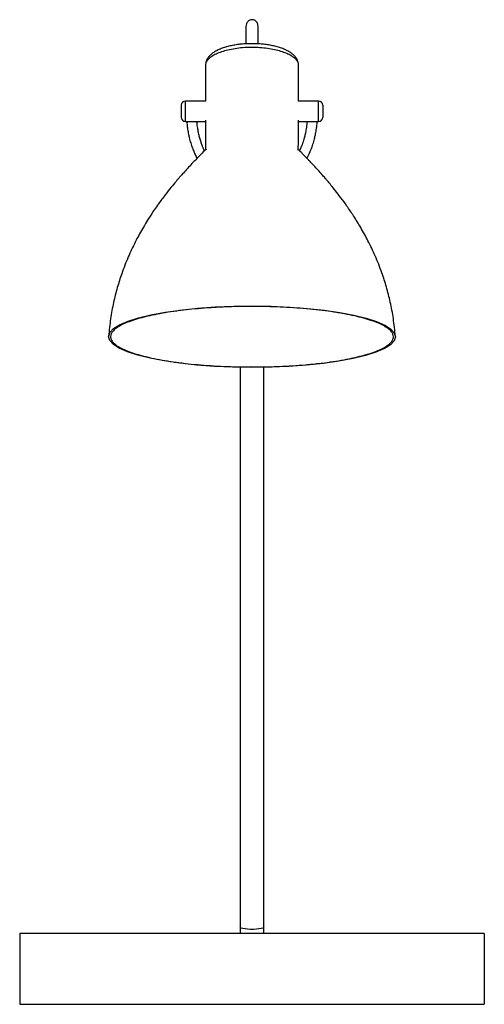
# Paper-space layout '_Izquierda' of a CAD drawing. Header units: millimetres. Extents: x -115 to 115, y 0 to 487.
import ezdxf

# ---------------------------------------------------------------- set-up
doc = ezdxf.new("R2010")
doc.units = ezdxf.units.MM

psp = doc.layouts.new('_Izquierda')

# ---------------------------------------------------------------- linework, layer by layer
at = {"color": 7, "linetype": 'Continuous', "lineweight": 25}
for p, q in [((-35, 444.71), (-35, 438.71)), ((-22.91, 446.71), (-33, 446.71)), ((33, 446.71), (22.91, 446.71)), ((35, 444.71), (35, 438.71)), ((-33, 436.71), (-22.91, 436.71)), ((22.99, 436.71), (33, 436.71)), ((-5.85, 315.1), (-5.85, 35)), ((5.85, 35), (5.85, 315.09)), ((115, 35), (-115, 35)), ((-115, 35), (-115, 0)), ((115, 35), (115, 0)), ((-115, 0), (115, 0))]:
    psp.add_line(p, q, dxfattribs=at)
at = {"color": 8, "linetype": 'Continuous', "lineweight": 25}
for p, q in [((-33, 436.71), (-33, 446.71)), ((33, 436.71), (33, 446.71))]:
    psp.add_line(p, q, dxfattribs=at)
at = {"color": 7, "linetype": 'Continuous', "lineweight": 25, "flags": 128}
psp.add_lwpolyline([(-70.93, 330.51), (-70.36, 332.27), (-68.52, 334.22), (-65.51, 336.1), (-61.38, 337.88), (-56.19, 339.53), (-50.05, 341.01), (-43.05, 342.31), (-35.31, 343.41), (-26.97, 344.28), (-18.17, 344.91), (-9.05, 345.29), (0.22, 345.4), (9.48, 345.26), (18.59, 344.86), (27.37, 344.22), (35.69, 343.33), (43.4, 342.21), (50.36, 340.89), (56.46, 339.39), (61.6, 337.73), (65.68, 335.94), (68.64, 334.06), (70.42, 332.11), (71, 330.12), (70.36, 328.14), (68.52, 326.19), (65.51, 324.31), (61.38, 322.54), (56.19, 320.89), (50.05, 319.4), (43.05, 318.1), (35.31, 317), (26.97, 316.13), (18.17, 315.51), (9.05, 315.13), (-0.22, 315.01), (-9.48, 315.15), (-18.59, 315.55), (-27.37, 316.2), (-35.69, 317.09), (-43.4, 318.2), (-50.36, 319.52), (-56.46, 321.02), (-61.6, 322.68), (-65.68, 324.47), (-68.64, 326.35), (-70.42, 328.31), (-71, 330.29), (-71, 330.29)], dxfattribs=at)
at = {"color": 8, "linetype": 'Continuous', "lineweight": 25, "flags": 128}
psp.add_lwpolyline([(5.85, 38.26), (5.75, 38.03), (5.29, 37.74), (4.51, 37.48), (3.44, 37.27), (2.15, 37.12), (0.73, 37.04), (-0.73, 37.04), (-2.15, 37.12), (-3.44, 37.27), (-4.51, 37.48), (-5.29, 37.74), (-5.75, 38.03), (-5.85, 38.26)], dxfattribs=at)
at = {"color": 7, "linetype": 'Continuous', "lineweight": 25}
for centre, start, end in [((-33, 444.71), 90, 180), ((33, 444.71), 0, 90), ((-33, 438.71), 180, 270), ((33, 438.71), 270, 0)]:
    psp.add_arc(centre, 2, start, end, dxfattribs=at)
for points, knots in [([(3, 483.71), (2.97, 484.07), (2.91, 484.75), (2.44, 485.77), (1.74, 486.49), (1.06, 486.83), (0.62, 486.93), (0.44, 486.97), (0.27, 486.99), (-0.32, 487.02), (-1.17, 486.83), (-2.2, 486.06), (-2.87, 484.93), (-2.96, 484.13), (-3, 483.71)], [0, 0, 0, 0, 0.110865, 0.207574, 0.354135, 0.441427, 0.465875, 0.47477, 0.483886, 0.5064, 0.632869, 0.785101, 0.885346, 1, 1, 1, 1]), ([(-3, 483.71), (-3, 483.49), (-3, 483.04), (-3, 481.76), (-3, 480.01), (-3, 477.81), (-3, 475.97), (-3, 475.06)], [0, 0, 0, 0, 0.193733, 0.390888, 0.591684, 0.796689, 1, 1, 1, 1]), ([(3, 475.05), (3, 475.97), (3, 477.81), (3, 480.01), (3, 481.76), (3, 483.04), (3, 483.49), (3, 483.71)], [0, 0, 0, 0, 0.203809, 0.408687, 0.609356, 0.806388, 1, 1, 1, 1]), ([(22.98, 464.56), (22.96, 464.96), (22.92, 465.81), (22.49, 467.05), (21.8, 468.26), (20.84, 469.37), (19.61, 470.42), (18.07, 471.41), (16.24, 472.31), (14.19, 473.1), (11.94, 473.76), (9.56, 474.29), (7.06, 474.7), (4.49, 474.98), (1.87, 475.14), (-0.78, 475.16), (-3.4, 475.06), (-5.96, 474.84), (-8.46, 474.49), (-10.87, 474.02), (-13.15, 473.42), (-15.27, 472.71), (-17.22, 471.86), (-18.97, 470.87), (-20.41, 469.79), (-21.53, 468.62), (-22.32, 467.42), (-22.8, 466.18), (-23.02, 465.19), (-22.98, 464.65), (-22.97, 464.54)], [0, 0, 0, 0, 0.027042, 0.057508, 0.088645, 0.121405, 0.157506, 0.196652, 0.236853, 0.277681, 0.3173, 0.356797, 0.395965, 0.434199, 0.472752, 0.511079, 0.549094, 0.587056, 0.625319, 0.664051, 0.703294, 0.742662, 0.783049, 0.823857, 0.865524, 0.900615, 0.933229, 0.963519, 0.992297, 1, 1, 1, 1]), ([(-23, 464.54), (-23, 462.1), (-23, 457.16), (-23, 451.21), (-23, 447.72), (-23, 446.71)], [0, 0, 0, 0, 0.410153, 0.828805, 1, 1, 1, 1]), ([(23, 446.71), (23, 447.53), (23, 450.91), (23, 456.86), (23, 461.99), (23, 464.54)], [0, 0, 0, 0, 0.139501, 0.571846, 1, 1, 1, 1]), ([(-32.3, 436.71), (-32.28, 436.43), (-32.23, 435.72), (-32.11, 434.68), (-31.99, 433.68), (-31.85, 432.7), (-31.66, 431.57), (-31.39, 430.12), (-30.97, 428.25), (-30.38, 426.04), (-29.58, 423.64), (-28.69, 421.43), (-27.91, 419.72), (-27.37, 418.75), (-27.19, 418.44)], [0, 0, 0, 0, 0.0459299, 0.1166298, 0.1708973, 0.210783, 0.2775843, 0.3570601, 0.44811, 0.5855371, 0.7195441, 0.8403264, 0.9490221, 1, 1, 1, 1]), ([(-23.5, 422.17), (-23.53, 422.23), (-23.83, 422.82), (-24.31, 423.97), (-24.96, 425.63), (-25.56, 427.44), (-26.08, 429.32), (-26.54, 431.33), (-26.91, 433.47), (-27.17, 435.3), (-27.25, 436.41), (-27.27, 436.71)], [0, 0, 0, 0, 0.01309, 0.124419, 0.240338, 0.361277, 0.500466, 0.62833, 0.774149, 0.939659, 1, 1, 1, 1]), ([(-23, 437.25), (-23, 435.79), (-23, 433.04), (-22.99, 429.54), (-22.98, 426.87), (-22.97, 425.03), (-22.96, 423.66), (-22.95, 422.96), (-22.94, 422.69)], [0, 0, 0, 0, 0.293321, 0.552952, 0.71134, 0.839413, 0.937916, 1, 1, 1, 1]), ([(22.81, 422.42), (22.82, 422.42), (22.84, 422.44), (22.88, 422.72), (22.9, 423.39), (22.94, 424.61), (22.96, 426.3), (22.98, 428.84), (22.99, 432.39), (22.99, 435.39), (22.99, 437.15), (22.99, 437.32)], [0, 0, 0, 0, 0.007688, 0.027301, 0.08464, 0.169596, 0.283738, 0.4281, 0.669154, 0.967608, 1, 1, 1, 1]), ([(27.28, 436.71), (27.24, 436.25), (27.15, 435.28), (26.96, 433.84), (26.74, 432.48), (26.52, 431.33), (26.32, 430.36), (26.09, 429.41), (25.83, 428.4), (25.34, 426.73), (24.63, 424.64), (23.83, 422.94), (23.48, 422.19)], [0, 0, 0, 0, 0.092904, 0.197526, 0.294467, 0.371507, 0.432381, 0.496265, 0.566568, 0.642752, 0.842145, 1, 1, 1, 1]), ([(27.2, 418.42), (27.65, 419.3), (28.62, 421.18), (29.71, 423.98), (30.57, 426.69), (31.08, 428.69), (31.4, 430.16), (31.62, 431.32), (31.86, 432.76), (32.09, 434.5), (32.25, 435.85), (32.3, 436.62), (32.3, 436.71)], [0, 0, 0, 0, 0.144278, 0.30966, 0.46018, 0.587689, 0.637997, 0.699824, 0.777666, 0.872645, 0.986123, 1, 1, 1, 1]), ([(-22.63, 422.89), (-22.63, 422.9), (-22.65, 422.93), (-22.82, 422.81), (-23.14, 422.52), (-24.13, 421.57), (-25.71, 419.97), (-27.79, 417.83), (-29.84, 415.68), (-31.89, 413.49), (-33.84, 411.34), (-35.42, 409.56), (-36.63, 408.16), (-38.12, 406.41), (-40.24, 403.87), (-43.16, 400.19), (-46.55, 395.61), (-50.37, 390.03), (-54.23, 383.75), (-57.96, 376.86), (-61.44, 369.45), (-64.38, 361.91), (-66.78, 354.37), (-68.64, 346.95), (-70.14, 338.96), (-70.7, 333.38), (-70.99, 330.51)], [0, 0, 0, 0, 0.003537, 0.009237, 0.015032, 0.021579, 0.051569, 0.078284, 0.10266, 0.131804, 0.159316, 0.180908, 0.196192, 0.209531, 0.244056, 0.287582, 0.339957, 0.402915, 0.47674, 0.546233, 0.622727, 0.706107, 0.773203, 0.844352, 0.919824, 1, 1, 1, 1]), ([(70.99, 330.43), (70.69, 333.36), (70.12, 339.04), (68.57, 347.18), (66.65, 354.71), (64.18, 362.37), (61.16, 370), (57.6, 377.48), (53.99, 384.05), (50.48, 389.75), (47.19, 394.62), (44.21, 398.73), (41.55, 402.17), (39.26, 405.01), (37.5, 407.1), (36.04, 408.8), (34.54, 410.51), (32.64, 412.63), (30.64, 414.81), (28.94, 416.6), (27.62, 417.98), (26.47, 419.17), (25.36, 420.31), (24.32, 421.36), (23.65, 422.03), (23.29, 422.38), (23.03, 422.6), (22.93, 422.66), (22.91, 422.61), (22.91, 422.61)], [0, 0, 0, 0, 0.0819588, 0.159016, 0.2315741, 0.2999096, 0.3846758, 0.4622388, 0.5324632, 0.5951022, 0.6498762, 0.6967011, 0.7369267, 0.7707271, 0.7979431, 0.8120601, 0.8320962, 0.859612, 0.8888763, 0.9119761, 0.9264762, 0.940532, 0.9567929, 0.9697103, 0.9802383, 0.9849478, 0.9895973, 0.9996402, 1, 1, 1, 1]), ([(0.21, 345.19), (2.53, 345.18), (4.82, 345.16), (9.37, 345.05), (11.63, 344.98), (16.12, 344.78), (18.35, 344.66), (22.77, 344.36), (24.92, 344.19), (29.13, 343.81), (31.19, 343.6), (35.2, 343.14), (37.16, 342.88), (40.01, 342.47), (40.96, 342.32), (42.8, 342.03), (43.71, 341.87), (46.36, 341.4), (48.04, 341.07), (51.25, 340.38), (52.78, 340.02), (54.95, 339.45), (55.65, 339.25), (57.02, 338.85), (57.68, 338.65), (59.6, 338.03), (60.77, 337.61), (62.91, 336.75), (63.88, 336.31), (65.61, 335.4), (66.38, 334.94), (67.37, 334.23), (67.68, 333.99), (68.23, 333.51), (68.48, 333.27), (69.14, 332.55), (69.47, 332.07), (69.9, 331.1), (70, 330.61), (69.99, 329.88), (69.96, 329.63), (69.84, 329.14), (69.75, 328.89), (69.4, 328.16), (69.05, 327.67), (68.15, 326.71), (67.59, 326.24), (66.25, 325.31), (65.47, 324.85), (64.13, 324.17), (63.66, 323.94), (62.67, 323.5), (62.15, 323.28), (60.52, 322.63), (59.34, 322.22), (56.79, 321.41), (55.43, 321.02), (53.24, 320.45), (52.48, 320.27), (50.93, 319.9), (50.13, 319.72), (47.68, 319.2), (45.98, 318.88), (42.45, 318.26), (40.61, 317.98), (36.81, 317.44), (34.84, 317.19), (31.78, 316.84), (30.75, 316.73), (28.67, 316.52), (27.62, 316.42), (24.45, 316.15), (22.3, 315.98), (17.94, 315.71), (15.72, 315.59), (12.34, 315.45), (11.21, 315.41), (8.92, 315.34), (7.78, 315.31), (4.35, 315.24), (2.07, 315.22), (-2.49, 315.23), (-4.76, 315.25), (-8.18, 315.33), (-9.31, 315.36), (-11.58, 315.43), (-12.72, 315.48), (-16.11, 315.63), (-18.34, 315.75), (-22.7, 316.04), (-24.84, 316.2), (-29.05, 316.58), (-31.12, 316.79), (-34.15, 317.15), (-35.16, 317.27), (-37.13, 317.52), (-38.1, 317.66), (-40.95, 318.07), (-42.78, 318.36), (-46.3, 318.99), (-47.98, 319.32), (-50.4, 319.84), (-51.19, 320.02), (-52.73, 320.38), (-53.49, 320.57), (-55.67, 321.14), (-57.03, 321.54), (-59.56, 322.35), (-60.73, 322.77), (-62.87, 323.64), (-63.85, 324.08), (-65.16, 324.77), (-65.58, 325), (-66.35, 325.46), (-66.7, 325.7), (-67.69, 326.4), (-68.24, 326.87), (-69.12, 327.83), (-69.45, 328.31), (-69.78, 329.05), (-69.87, 329.29), (-69.97, 329.79), (-70, 330.03), (-69.99, 330.77), (-69.87, 331.26), (-69.41, 332.23), (-69.07, 332.71), (-68.17, 333.67), (-67.61, 334.15), (-66.59, 334.85), (-66.23, 335.09), (-65.45, 335.55), (-65.03, 335.78), (-63.71, 336.45), (-62.72, 336.89), (-60.56, 337.75), (-59.38, 338.17), (-57.46, 338.78), (-56.8, 338.98), (-55.41, 339.38), (-54.7, 339.57), (-52.51, 340.14), (-50.97, 340.5), (-47.74, 341.18), (-46.04, 341.51), (-42.51, 342.13), (-40.66, 342.42), (-36.81, 342.97), (-34.84, 343.22), (-30.81, 343.67), (-28.75, 343.88), (-24.54, 344.25), (-22.39, 344.41), (-19.09, 344.63), (-17.98, 344.69), (-15.74, 344.81), (-14.61, 344.86), (-11.23, 345), (-8.96, 345.07), (-4.39, 345.17), (-2.1, 345.19), (0.21, 345.19)], [0, 0, 0, 0, 0.015625, 0.015625, 0.03125, 0.03125, 0.046875, 0.046875, 0.0625, 0.0625, 0.078125, 0.078125, 0.09375, 0.09375, 0.101563, 0.101563, 0.109375, 0.109375, 0.125, 0.125, 0.140625, 0.140625, 0.148438, 0.148438, 0.15625, 0.15625, 0.171875, 0.171875, 0.1875, 0.1875, 0.203125, 0.203125, 0.210938, 0.210938, 0.21875, 0.21875, 0.234375, 0.234375, 0.25, 0.25, 0.257813, 0.257813, 0.265625, 0.265625, 0.28125, 0.28125, 0.296875, 0.296875, 0.3125, 0.3125, 0.320313, 0.320313, 0.328125, 0.328125, 0.34375, 0.34375, 0.359375, 0.359375, 0.367188, 0.367188, 0.375, 0.375, 0.390625, 0.390625, 0.40625, 0.40625, 0.421875, 0.421875, 0.429688, 0.429688, 0.4375, 0.4375, 0.453125, 0.453125, 0.46875, 0.46875, 0.476563, 0.476563, 0.484375, 0.484375, 0.5, 0.5, 0.515625, 0.515625, 0.523438, 0.523438, 0.53125, 0.53125, 0.546875, 0.546875, 0.5625, 0.5625, 0.578125, 0.578125, 0.585938, 0.585938, 0.59375, 0.59375, 0.609375, 0.609375, 0.625, 0.625, 0.632813, 0.632813, 0.640625, 0.640625, 0.65625, 0.65625, 0.671875, 0.671875, 0.6875, 0.6875, 0.695313, 0.695313, 0.703125, 0.703125, 0.71875, 0.71875, 0.734375, 0.734375, 0.742188, 0.742188, 0.75, 0.75, 0.765625, 0.765625, 0.78125, 0.78125, 0.796875, 0.796875, 0.804688, 0.804688, 0.8125, 0.8125, 0.828125, 0.828125, 0.84375, 0.84375, 0.851563, 0.851563, 0.859375, 0.859375, 0.875, 0.875, 0.890625, 0.890625, 0.90625, 0.90625, 0.921875, 0.921875, 0.9375, 0.9375, 0.953125, 0.953125, 0.960938, 0.960938, 0.96875, 0.96875, 0.984375, 0.984375, 1, 1, 1, 1])]:
    psp.add_open_spline(points, degree=3, knots=knots, dxfattribs=at)
at = {"color": 8, "linetype": 'Continuous', "lineweight": 25}
psp.add_open_spline([(22.93, 464.54), (22.95, 464.67), (23.04, 465.31), (22.53, 466.42), (21.39, 467.84), (19.58, 469.15), (17.22, 470.34), (14.4, 471.35), (11.18, 472.19), (7.68, 472.8), (3.94, 473.19), (-0.23, 473.34), (-4.43, 473.17), (-8.49, 472.69), (-11.98, 472.01), (-15.16, 471.11), (-17.85, 470.06), (-20.05, 468.85), (-21.69, 467.54), (-22.67, 466.13), (-23.09, 465.12), (-22.98, 464.58), (-22.97, 464.54)], degree=3, knots=[0, 0, 0, 0, 0.014675, 0.069362, 0.122863, 0.177959, 0.231256, 0.28609, 0.33851, 0.392387, 0.444943, 0.499021, 0.565789, 0.619308, 0.674422, 0.727711, 0.782534, 0.834913, 0.888746, 0.94118, 0.995123, 1, 1, 1, 1], dxfattribs=at)

doc.saveas('drawing.dxf')
